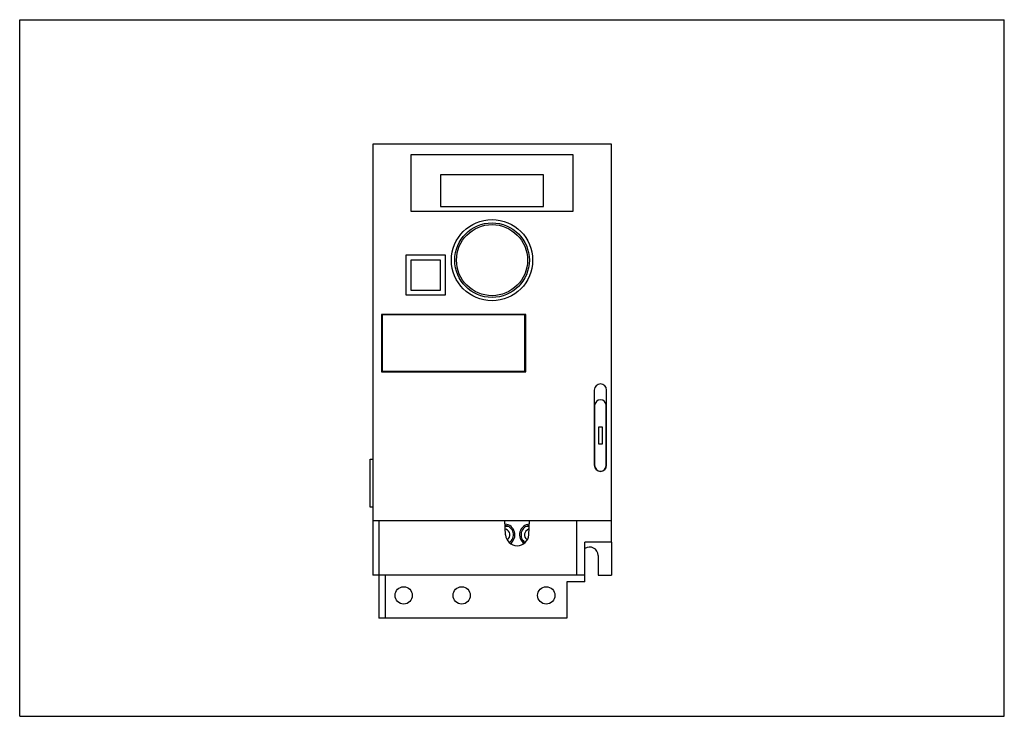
# Model space of a CAD drawing. Header units: millimetres. Extents: x 0 to 297, y 0 to 210.
import ezdxf

# ---------------------------------------------------------------- set-up
doc = ezdxf.new("R2010")
doc.units = ezdxf.units.MM
doc.header["$LTSCALE"] = 16.335
doc.layers.get('0').update_dxf_attribs({"linetype": 'CONTINUOUS'})
for name, color, linetype in [('00_COMPONENTS_1', 7, 'CONTINUOUS'), ('00_COMPONENTS_10', 7, 'CONTINUOUS'), ('00_COMPONENTS_11', 7, 'CONTINUOUS'), ('00_COMPONENTS_12', 7, 'CONTINUOUS'), ('00_COMPONENTS_14', 7, 'CONTINUOUS'), ('00_COMPONENTS_15', 7, 'CONTINUOUS'), ('00_COMPONENTS_16', 7, 'CONTINUOUS'), ('00_COMPONENTS_2', 7, 'CONTINUOUS'), ('00_COMPONENTS_4', 7, 'CONTINUOUS'), ('00_COMPONENTS_8', 7, 'CONTINUOUS'), ('00_COMPONENTS_9', 7, 'CONTINUOUS')]:
    doc.layers.add(name, color=color, linetype=linetype)

msp = doc.modelspace()

# ---------------------------------------------------------------- linework, layer by layer
at = {"color": 7, "linetype": 'Continuous'}
for p, q in [((0, 0), (0, 210)), ((0, 210), (297, 210)), ((297, 0), (297, 210)), ((0, 0), (297, 0))]:
    msp.add_line(p, q, dxfattribs=at)
at = {"layer": '00_COMPONENTS_1', "color": 7, "linetype": 'Continuous'}
for p, q in [((105.73, 63.01), (105.73, 77.48)), ((105.73, 77.48), (106.48, 77.48)), ((106.48, 63.01), (105.73, 63.01))]:
    msp.add_line(p, q, dxfattribs=at)
at = {"layer": '00_COMPONENTS_10', "color": 7, "linetype": 'Continuous'}
for p, q in [((108.38, 59.01), (108.38, 42.51)), ((146.58, 54.73), (146.36, 59.01)), ((153.57, 54.73), (153.8, 59.01)), ((168.08, 42.51), (168.08, 59.01)), ((168.08, 42.51), (108.38, 42.51))]:
    msp.add_line(p, q, dxfattribs=at)
msp.add_arc((150.08, 54.91), 3.5, 183, 357, dxfattribs=at)
at = {"layer": '00_COMPONENTS_11', "color": 7, "linetype": 'Continuous'}
msp.add_line((118.78, 103.86), (118.78, 104.01), dxfattribs=at)
at = {"layer": '00_COMPONENTS_12', "color": 7, "linetype": 'Continuous'}
for radius in [11.25, 10.72]:
    msp.add_circle((142.48, 137.51), radius, dxfattribs=at)
at = {"layer": '00_COMPONENTS_14', "color": 7, "linetype": 'Continuous'}
for p, q in [((147.23, 57.21), (146.45, 57.21)), ((153.7, 57.21), (152.93, 57.21))]:
    msp.add_line(p, q, dxfattribs=at)
for centre, start, end in [((146.13, 54.71), 305.1741, 72.0162), ((154.03, 54.71), 108.0156, 234.8389)]:
    msp.add_arc(centre, 1.75, start, end, dxfattribs=at)
at = {"layer": '00_COMPONENTS_15', "color": 7, "linetype": 'Continuous'}
for p, q in [((106.48, 172.51), (106.48, 59.01)), ((178.48, 172.51), (106.48, 172.51)), ((178.48, 59.01), (178.48, 172.51)), ((117.98, 169.26), (117.98, 152.31)), ((166.98, 169.26), (117.98, 169.26)), ((166.98, 152.31), (166.98, 169.26)), ((117.98, 152.31), (166.98, 152.31)), ((116.48, 139.01), (116.48, 127.01)), ((128.48, 139.01), (116.48, 139.01)), ((128.48, 127.01), (128.48, 139.01)), ((116.48, 127.01), (128.48, 127.01)), ((109.18, 121.16), (109.18, 103.86)), ((152.68, 121.16), (109.18, 121.16)), ((119.18, 121.01), (119.18, 121.16)), ((129.48, 121.16), (129.48, 121.01)), ((152.68, 103.86), (152.68, 121.16)), ((152.33, 110.51), (152.68, 110.51)), ((119.18, 103.86), (119.18, 104.01)), ((109.18, 103.86), (152.68, 103.86)), ((173.33, 98.36), (173.33, 75.66)), ((177.03, 75.66), (177.03, 98.36)), ((173.43, 93.66), (173.43, 75.66)), ((176.93, 75.66), (176.93, 93.66)), ((175.78, 87.16), (174.58, 87.16)), ((174.58, 87.16), (174.58, 82.16)), ((175.78, 82.16), (175.78, 87.16)), ((174.58, 82.16), (175.78, 82.16)), ((106.48, 59.01), (178.48, 59.01))]:
    msp.add_line(p, q, dxfattribs=at)
msp.add_circle((142.48, 137.51), 12.25, dxfattribs=at)
for centre, radius, start, end in [((175.18, 98.36), 1.85, 0, 180), ((175.18, 93.66), 1.75, 0, 180), ((175.18, 75.66), 1.85, 180, 360), ((175.18, 75.66), 1.75, 180, 360)]:
    msp.add_arc(centre, radius, start, end, dxfattribs=at)
at = {"layer": '00_COMPONENTS_16', "color": 7, "linetype": 'Continuous'}
for p, q in [((178.48, 52.51), (178.48, 42.51)), ((174.48, 48.51), (174.48, 42.51)), ((174.48, 42.51), (178.48, 42.51))]:
    msp.add_line(p, q, dxfattribs=at)
msp.add_arc((171.98, 48.51), 2.5, 0, 125.7394, dxfattribs=at)
at = {"layer": '00_COMPONENTS_2', "color": 7, "linetype": 'Continuous'}
for p, q in [((106.48, 59.01), (106.48, 42.51)), ((108.48, 42.51), (108.48, 59.01)), ((167.98, 59.01), (167.98, 42.51)), ((178.48, 52.51), (178.48, 59.01)), ((178.48, 52.51), (170.48, 52.51)), ((170.48, 40.51), (170.48, 52.51)), ((108.48, 42.51), (106.48, 42.51)), ((108.38, 42.51), (108.38, 29.56)), ((110.38, 29.56), (110.38, 42.51)), ((170.48, 42.51), (167.98, 42.51)), ((170.48, 40.51), (165.08, 40.51)), ((165.08, 40.51), (165.08, 29.56)), ((165.08, 29.56), (108.38, 29.56))]:
    msp.add_line(p, q, dxfattribs=at)
for centre in [(115.83, 36.45), (133.33, 36.45), (158.83, 36.45)]:
    msp.add_circle(centre, 2.6, dxfattribs=at)
at = {"layer": '00_COMPONENTS_4', "color": 7, "linetype": 'Continuous'}
for p, q in [((126.98, 163.26), (126.98, 153.66)), ((157.98, 163.26), (126.98, 163.26)), ((157.98, 153.66), (157.98, 163.26)), ((126.98, 153.66), (157.98, 153.66)), ((117.98, 137.51), (117.98, 128.51)), ((126.98, 137.51), (117.98, 137.51)), ((126.98, 128.51), (126.98, 137.51)), ((117.98, 128.51), (126.98, 128.51)), ((118.53, 121.01), (118.53, 121.16)), ((118.98, 121.01), (118.98, 121.16)), ((130.48, 121.16), (130.48, 121.01)), ((152.33, 111.51), (152.68, 111.51)), ((118.53, 103.86), (118.53, 104.01))]:
    msp.add_line(p, q, dxfattribs=at)
at = {"layer": '00_COMPONENTS_8', "color": 7, "linetype": 'Continuous'}
for p, q in [((109.33, 121.01), (109.33, 104.01)), ((152.33, 121.01), (109.33, 121.01)), ((152.33, 104.01), (152.33, 121.01)), ((109.33, 104.01), (152.33, 104.01))]:
    msp.add_line(p, q, dxfattribs=at)
at = {"layer": '00_COMPONENTS_9', "color": 7, "linetype": 'Continuous'}
for centre, radius, start, end in [((146.13, 54.71), 3.25, 305.7435, 84.8611), ((146.13, 54.71), 2.8, 304.5273, 83.5512), ((154.03, 54.71), 3.25, 95.147, 234.252), ((154.03, 54.71), 2.8, 96.453, 235.4932)]:
    msp.add_arc(centre, radius, start, end, dxfattribs=at)

doc.saveas('drawing.dxf')
